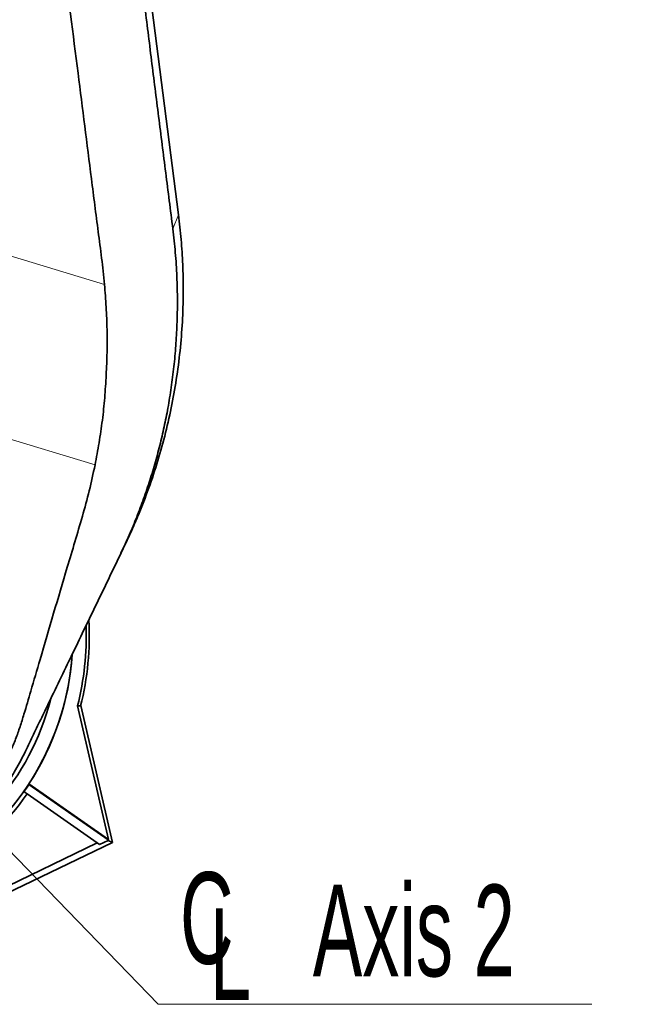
# Model space of a CAD drawing. Header units: millimetres. Extents: x 0 to 11920, y 0 to 8400.
# Tile 46 of 56: x 8411 to 8881, y 5454 to 6206. Entities that reach past the tile are written whole.
import ezdxf

# ---------------------------------------------------------------- set-up
doc = ezdxf.new("R2010")
doc.units = ezdxf.units.MM
doc.header["$LTSCALE"] = 20
doc.styles.add('SLDTEXTSTYLE0', font='TXT', dxfattribs={"width": 0.605})
doc.dimstyles.new('SLDDIMSTYLE2', dxfattribs={"dimtxt": 0.18, "dimasz": 70, "dimexe": 0, "dimexo": 0.0625, "dimgap": 0, "dimtad": 0, "dimtih": 1, "dimtoh": 1, "dimdec": 0, "dimrnd": 1e-09, "dimzin": 0, "dimdsep": 46, "dimtxsty": 'Standard', "dimsah": 1, "dimcen": 0.09, "dimadec": 0, "dimazin": 0, "dimtfac": 70, "dimtdec": 0, "dimtofl": 0, "dimtmove": 0, "dimatfit": 3, "dimfxl": 1, "dimfrac": 2, "dimtolj": 1, "dimtzin": 0, "dimarcsym": 0})

# ---------------------------------------------------------------- blocks, each defined once
blk = doc.blocks.new('SW_SYMBOL_MOD_CL')
at = {"color": 0, "linetype": 'Continuous', "lineweight": 0, "char_height": 15515, "attachment_point": 5, "style": 'SLDTEXTSTYLE0'}
for s, insert in [('C', (8000, 12000)), ('L', (12000, 6000))]:
    blk.add_mtext(s, dxfattribs=dict(at, insert=insert))
blk = doc.blocks.new('SW_NOTE_0_7')
at = {"color": 0, "linetype": 'Continuous', "lineweight": 0}
for p, q in [((0, 0), (331.11, 0)), ((331.11, 0), (0, 0)), ((0, 0), (331.11, 0)), ((331.11, 0), (0, 0)), ((0, 0), (331.11, 0)), ((331.11, 0), (0, 0))]:
    blk.add_line(p, q, dxfattribs=at)
at = {"color": 0, "linetype": 'Continuous', "lineweight": 0, "xscale": 0.0045117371, "yscale": 0.0045117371, "zscale": 0.0045117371}
blk.add_blockref('SW_SYMBOL_MOD_CL', (1.05, 11.27), dxfattribs=at)
at = {"color": 0, "linetype": 'Continuous', "lineweight": 0, "insert": (118.1, 91.38), "char_height": 70, "attachment_point": 1, "style": 'SLDTEXTSTYLE0'}
blk.add_mtext('Axis 2', dxfattribs=at)

msp = doc.modelspace()

# ---------------------------------------------------------------- linework, layer by layer
at = {"color": 7, "linetype": 'Continuous', "lineweight": 35}
for p, q in [((8495.1, 6347.63), (8532.22, 6056.89)), ((8488.29, 5798.39), (8491.85, 5805.85)), ((8478.66, 5579.69), (8455.08, 5681.8)), ((8457.49, 5681.77), (8455.08, 5681.8)), ((8481.76, 5577.57), (8457.6, 5682.22)), ((8418, 5622.16), (8418.07, 5621.79)), ((8418, 5622.16), (8478.66, 5579.69)), ((8478.53, 5579.46), (8418.07, 5621.79)), ((8414.3, 5616.21), (8416.66, 5614.56)), ((8416.66, 5614.56), (8470.13, 5577.11)), ((8470.13, 5577.11), (8349.5, 5518.91)), ((8352.09, 5515), (8481.76, 5577.57)), ((8470.13, 5577.11), (8471.94, 5575.85)), ((8478.62, 5579.08), (8471.94, 5575.85)), ((8478.66, 5579.69), (8478.53, 5579.46)), ((8478.53, 5579.46), (8478.62, 5579.08)), ((8481.76, 5577.57), (8478.62, 5579.08))]:
    msp.add_line(p, q, dxfattribs=at)
at = {"color": 8, "linetype": 'Continuous', "lineweight": 18}
for p, q in [((8251.65, 6071.84), (8475.73, 6003.66)), ((8527.87, 6046.19), (8532.22, 6056.89)), ((8468.5, 5865.86), (8193.42, 5949.56))]:
    msp.add_line(p, q, dxfattribs=at)
at = {"color": 7, "linetype": 'Continuous', "lineweight": 35}
for radius, start, end in [(220, 345.89994, 3.12481), (217.66, 345.75188, 1.96253), (207.38, 303.19628, 355.98179), (207.49, 326.93336, 356.03154), (196.5, 239.79376, 345.5368), (207.75, 325, 326.85861), (210.63, 303.32462, 325)]:
    msp.add_arc((8244.12, 5735.37), radius, start, end, dxfattribs=at)
for points, knots in [([(8423.19, 6900.97), (8423.73, 6896.05), (8424.8, 6886.2), (8426.5, 6871.32), (8428.23, 6856.4), (8429.99, 6841.46), (8431.74, 6826.52), (8436.43, 6785.91), (8441.21, 6744.17), (8446.12, 6701.27), (8448.21, 6682.88), (8450.33, 6664.48), (8452.48, 6646.06), (8455.16, 6623.53), (8458.43, 6596.91), (8462.25, 6566.25), (8466.11, 6535.65), (8470, 6505.07), (8473.89, 6474.51), (8480.33, 6423.61), (8489.29, 6352.31), (8498.8, 6276.98), (8506.25, 6217.83), (8511.63, 6174.87), (8517.02, 6131.93), (8522.42, 6089.01), (8526.06, 6060.47), (8527.87, 6046.19)], [0, 0, 0, 0, 0.017359, 0.034723, 0.052115, 0.06953, 0.086943, 0.104335, 0.211618, 0.233091, 0.254574, 0.27605, 0.297508, 0.318959, 0.354791, 0.390626, 0.426488, 0.462371, 0.498255, 0.534118, 0.641401, 0.748685, 0.798948, 0.849217, 0.899483, 0.949743, 1, 1, 1, 1]), ([(8475.73, 6003.66), (8475.03, 6010.4), (8473.64, 6023.88), (8469.97, 6050.74), (8464.13, 6097.83), (8451.3, 6198.15), (8434.66, 6328.97), (8418.94, 6452.6), (8408.27, 6535.93), (8403.28, 6575.32), (8400.79, 6595.01)], [0, 0, 0, 0, 0.034103, 0.068214, 0.136443, 0.272899, 0.577187, 0.800173, 0.900087, 1, 1, 1, 1]), ([(8532.22, 6056.89), (8532.95, 6050.58), (8534.4, 6037.97), (8535.57, 6018.95), (8536, 5998.89), (8535.48, 5977.82), (8533.86, 5955.78), (8531.15, 5933.85), (8527.38, 5912.08), (8522.53, 5890.52), (8516.64, 5869.23), (8509.71, 5848.25), (8502.86, 5830.53), (8496.82, 5816.43), (8493.42, 5809.21), (8491.83, 5805.86)], [0, 0, 0, 0, 0.07391, 0.147824, 0.221739, 0.30746, 0.393177, 0.478889, 0.564591, 0.650282, 0.735958, 0.821617, 0.907256, 0.956815, 1, 1, 1, 1]), ([(8527.87, 6046.19), (8528.57, 6040.15), (8529.95, 6028.06), (8531.07, 6009.75), (8531.51, 5991.4), (8531.19, 5973.77), (8530.25, 5956.92), (8528.78, 5940.91), (8526.77, 5924.99), (8524.27, 5909.66), (8521.34, 5894.87), (8518.01, 5880.59), (8514.18, 5866.39), (8509.86, 5852.26), (8505.05, 5838.22), (8499.73, 5824.29), (8493.98, 5810.52), (8489.72, 5801.46), (8487.59, 5796.94)], [0, 0, 0, 0, 0.070771, 0.141692, 0.212955, 0.284336, 0.346654, 0.409186, 0.471715, 0.534504, 0.592083, 0.649662, 0.707589, 0.765515, 0.823956, 0.882397, 0.941202, 1, 1, 1, 1]), ([(8475.73, 6003.66), (8476.18, 5997.91), (8477.09, 5986.41), (8477.78, 5969.13), (8477.75, 5951.84), (8477.07, 5934.49), (8475.97, 5917.18), (8474.2, 5899.9), (8471.69, 5882.76), (8469.56, 5871.5), (8468.5, 5865.86)], [0, 0, 0, 0, 0.122643, 0.245275, 0.369261, 0.493262, 0.619219, 0.74516, 0.872313, 1, 1, 1, 1]), ([(8468.5, 5865.86), (8467.1, 5859.27), (8464.29, 5846.09), (8457.04, 5820.08), (8444.14, 5777.24), (8430.99, 5732.72), (8420.13, 5695.23), (8415.05, 5678.1), (8411.27, 5665.9), (8407.98, 5656.48), (8403.62, 5645.97), (8397.74, 5634.59), (8390.15, 5622.45), (8381.43, 5610.88), (8371.72, 5600.08), (8361.11, 5590.14), (8349.71, 5581.13), (8337.41, 5573), (8324.38, 5565.9), (8310.77, 5559.93), (8296.77, 5555.13), (8282.24, 5551.46), (8267.54, 5549.04), (8252.76, 5547.85), (8238.08, 5547.87), (8223.26, 5549.09), (8208.7, 5551.51), (8194.48, 5555.09), (8180.75, 5559.71), (8167.41, 5565.56), (8158.2, 5570.18), (8153.64, 5573.12), (8153.18, 5573.41)], [0, 0, 0, 0, 0.039417, 0.078906, 0.158019, 0.301364, 0.350641, 0.386482, 0.405941, 0.4254, 0.444839, 0.472446, 0.500053, 0.528041, 0.556426, 0.583942, 0.611649, 0.639652, 0.668064, 0.695818, 0.723622, 0.751375, 0.779847, 0.806821, 0.833989, 0.861459, 0.889346, 0.915887, 0.942786, 0.969686, 0.996956, 1, 1, 1, 1]), ([(8487.59, 5796.94), (8484.62, 5790.78), (8478.68, 5778.47), (8466.84, 5753.93), (8451.68, 5722.5), (8437.43, 5692.98), (8427, 5671.37), (8420.74, 5658.39), (8416.6, 5649.8), (8414.52, 5645.5)], [0, 0, 0, 0, 0.1217824, 0.243576, 0.4871387, 0.7435601, 0.8290509, 0.914542, 1, 1, 1, 1]), ([(8414.52, 5645.5), (8413.31, 5643.08), (8410.89, 5638.21), (8406.81, 5631.05), (8402.43, 5624.04), (8397.71, 5617.2), (8392.65, 5610.52), (8387.27, 5604.05), (8381.56, 5597.77), (8373.94, 5590.13), (8364.08, 5581.41), (8351.61, 5572.1), (8338.26, 5563.75), (8324.57, 5556.7), (8310.74, 5550.94), (8297.77, 5546.65), (8285.32, 5543.48), (8273.96, 5541.34), (8261.34, 5539.73), (8247.42, 5538.92), (8231.7, 5539.29), (8215.89, 5540.98), (8201.57, 5543.74), (8187.59, 5547.51), (8174.03, 5552.22), (8161.46, 5557.84), (8152.17, 5562.66), (8147.69, 5565.38), (8146.04, 5566.38)], [0, 0, 0, 0, 0.026213, 0.052616, 0.079018, 0.105734, 0.13245, 0.159489, 0.186528, 0.213738, 0.262836, 0.312269, 0.362221, 0.412888, 0.458722, 0.504556, 0.54255, 0.580543, 0.614161, 0.663197, 0.712574, 0.763031, 0.81386, 0.850719, 0.900404, 0.950089, 0.981631, 1, 1, 1, 1])]:
    msp.add_open_spline(points, degree=3, knots=knots, dxfattribs=at)

# ---------------------------------------------------------------- block references
at = {"color": 7, "linetype": 'Continuous', "lineweight": 0}
msp.add_blockref('SW_NOTE_0_7', (8516.67, 5453.89), dxfattribs=at)

# ---------------------------------------------------------------- leaders
msp.add_leader([(8244.12, 5735.37), (8516.67, 5453.89)], dimstyle='SLDDIMSTYLE2', dxfattribs=at)

doc.saveas('drawing.dxf')
